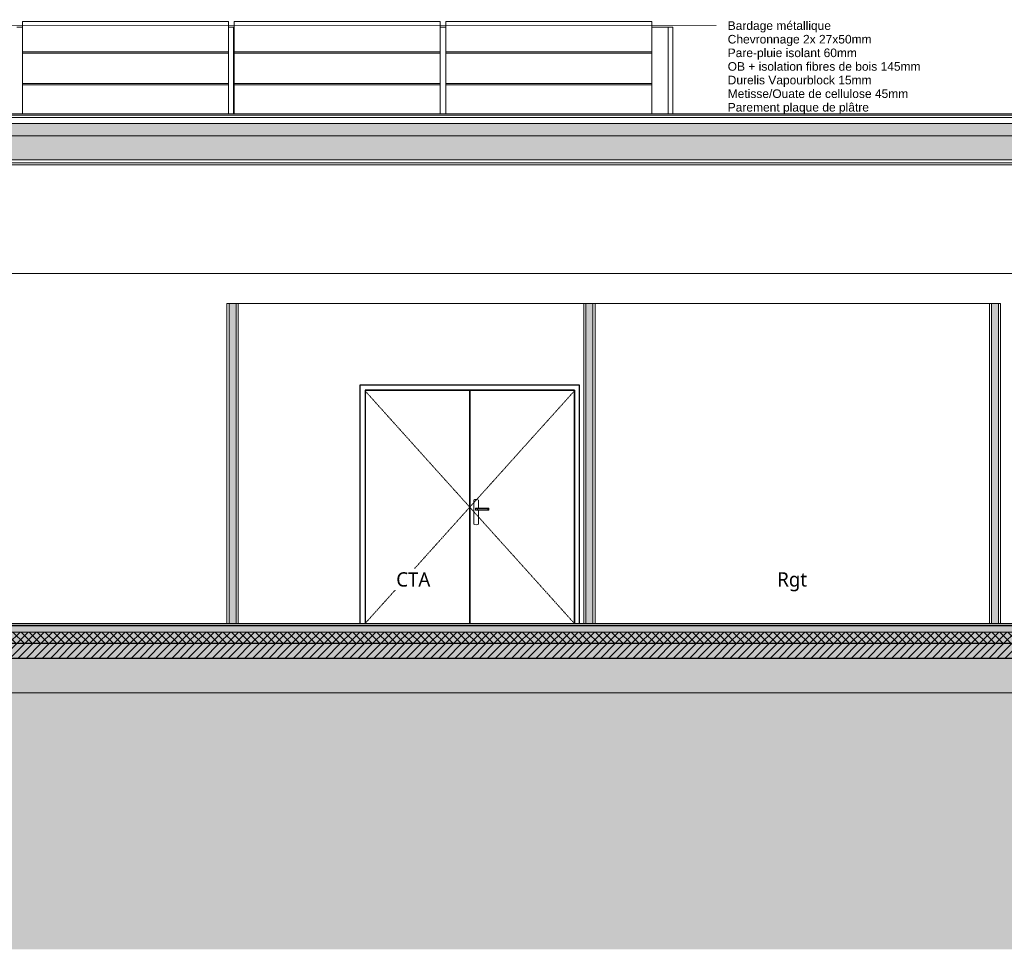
# Model space of a CAD drawing. Header units: millimetres. Extents: x -19731 to 221935, y -2951 to 6011.
# Tile 18 of 41: x 81197 to 89803, y -2849 to 5281. Entities that reach past the tile are written whole.
import ezdxf

# ---------------------------------------------------------------- set-up
doc = ezdxf.new("R2010")
doc.units = ezdxf.units.MM
doc.linetypes.add('A-pointilles', pattern=[0.53, 0, -0.53])
doc.linetypes.add('Tiret', pattern=[2.5, 1.25, -1.25])
for name, color, linetype, lineweight in [('A-AREA-IDEN', 2, 'Continuous', 9), ('A-DOOR', 31, 'Continuous', 25), ('A-DOOR-FRAM', 31, 'Continuous', 25), ('A-FLOR-FNSH', 192, 'Continuous', 13), ('A-FLOR-MCUT', 51, 'Continuous', 13), ('A-FLOR-PATT', 8, 'Continuous', 13), ('A-ROOF', 132, 'Continuous', 13), ('A-ROOF-FNSH', 132, 'Continuous', 13), ('A-ROOF-PATT', 132, 'Continuous', 13), ('A-WALL', 113, 'Continuous', 13), ('A-WALL-FNSH', 113, 'Continuous', 13), ('A-WALL-PATT', 111, 'Continuous', 13), ('C-TOPO-FNSH', 192, 'A-pointilles', 13), ('C-TOPO-PATT', 8, 'Continuous', 100), ('G-ANNO-TEXT', 231, 'Continuous', 9), ('I-WALL', 2, 'Continuous', 13), ('Q-SPCQ', 91, 'Continuous', 13)]:
    doc.layers.add(name, color=color, linetype=linetype, lineweight=lineweight)
doc.styles.add('Arial', font='arial.ttf', dxfattribs={"height": 75})
doc.styles.add('Trebuchet MS_1', font='trebuc.ttf', dxfattribs={"height": 125})
pattern_1 = [(225, (92766.58, 4457.104), (-88.89959, -177.79988), [15.715, -110.008]), (225, (92733.24, 4379.317), (-88.89959, -177.79988), [15.715, -110.008]), (225, (92722.13, 4457.104), (-88.89959, -177.79988), [15.715, -110.008]), (225, (92688.79, 4379.317), (-88.89959, -177.79988), [15.715, -110.008]), (251.565, (92755.467, 4445.992), (-88.89985, -355.599625), [35.141, -245.986]), (251.565, (92744.354, 4412.655), (-88.89985, -355.599625), [35.141, -245.986]), (251.565, (92711.017, 4445.992), (-88.89985, -355.599625), [35.141, -245.986]), (251.565, (92699.904, 4412.655), (-88.89985, -355.599625), [35.141, -245.986]), (315, (92755.466, 4379.317), (-88.89959, 177.79988), [15.715, -110.008]), (315, (92722.13, 4457.104), (-88.89959, 177.79988), [15.715, -110.008]), (315, (92711.02, 4379.32), (-88.89959, 177.79988), [15.715, -110.008]), (315, (92677.68, 4457.104), (-88.89959, 177.79988), [15.715, -110.008]), (288.435, (92744.354, 4412.655), (-88.89985, 355.599625), [35.141, -245.986]), (288.435, (92733.24, 4445.992), (-88.89985, 355.599625), [35.141, -245.986]), (288.435, (92699.904, 4412.655), (-88.89985, 355.599625), [35.141, -245.986]), (288.435, (92688.79, 4445.992), (-88.89985, 355.599625), [35.141, -245.986])]

# ---------------------------------------------------------------- blocks, each defined once
blk = doc.blocks.new('Double _R_ - 1_83m x 2_04m-7724798-COUPE FF_50')
at = {"layer": 'A-DOOR'}
for p, q in [((19460.7, 2040), (19460.7, 0)), ((20375.7, 2040), (19460.7, 2040)), ((20375.7, 0), (20375.7, 2040)), ((21290.7, 2040), (20375.7, 2040)), ((20375.7, 2040), (20375.7, 0)), ((21290.7, 0), (21290.7, 2040))]:
    blk.add_line(p, q, dxfattribs=at)
at = {"layer": 'A-DOOR', "linetype": 'Tiret', "lineweight": 13}
for p, q in [((19460.7, 0), (21290.7, 2035)), ((19460.7, 2035), (21290.7, 0))]:
    blk.add_line(p, q, dxfattribs=at)
at = {"layer": 'A-DOOR', "lineweight": 13}
for p, q in [((20410.7, 1080), (20410.7, 870)), ((20450.7, 1007.7), (20450.7, 1080)), ((20424.7, 993), (20424.7, 1007)), ((20424.7, 1007), (20443.1, 1007)), ((20443.1, 993), (20424.7, 993)), ((20445.5, 1007.9), (20430.7, 1007.9)), ((20430.7, 992.1), (20445.5, 992.1)), ((20443.1, 993), (20443.1, 1007)), ((20443.1, 1007), (20533.2, 1007)), ((20533.2, 993), (20443.1, 993)), ((20530.7, 1007.9), (20445.5, 1007.9)), ((20445.5, 992.1), (20530.7, 992.1)), ((20450.7, 870), (20450.7, 992.2)), ((20537.8, 1007.9), (20530.7, 1007.9)), ((20530.7, 992.1), (20537.8, 992.1)), ((20533.2, 993), (20533.2, 1007)), ((20533.2, 1007), (20542, 1007)), ((20542, 993), (20533.2, 993)), ((20542, 1007), (20542, 993))]:
    blk.add_line(p, q, dxfattribs=at)
for centre, start, end in [((20430.7, 1045.4), 60, 120), ((20430.7, 904.6), 240, 300)]:
    blk.add_arc(centre, 40, start, end, dxfattribs=at)
for centre, start_param, end_param in [((20537.8, 987), 5.992357, 6.380128), ((20537.8, 1013), 3.04465, 3.432421)]:
    blk.add_ellipse(centre, major_axis=(0, 20.9), ratio=0.707107, start_param=start_param, end_param=end_param, dxfattribs=at)
for points in [[(20424.7, 1007), (20426, 1007.4), (20428.6, 1007.9), (20431.4, 1007.9), (20432.7, 1007.8)], [(20432.7, 992.2), (20431.4, 992.1), (20428.6, 992.1), (20426, 992.6), (20424.7, 993)], [(20443.1, 1007), (20443.6, 1007.4), (20444.7, 1007.9), (20445.8, 1007.9), (20446.4, 1007.8)], [(20446.4, 992.2), (20445.8, 992.1), (20444.7, 992.1), (20443.6, 992.6), (20443.1, 993)], [(20533.2, 1007), (20532.6, 1007.4), (20531.5, 1007.9), (20530.4, 1007.9), (20529.9, 1007.8)], [(20529.9, 992.2), (20530.4, 992.1), (20531.5, 992.1), (20532.6, 992.6), (20533.2, 993)]]:
    blk.add_open_spline(points, degree=3, dxfattribs=at)
at = {"layer": 'A-DOOR-FRAM'}
for p, q in [((19415.7, 2085), (19415.7, 0)), ((21335.7, 2085), (19415.7, 2085)), ((21335.7, 0), (21335.7, 2085)), ((19460.7, 2040), (19460.7, 0)), ((19460.7, 2040), (21290.7, 2040)), ((21290.7, 2040), (21290.7, 0))]:
    blk.add_line(p, q, dxfattribs=at)
blk = doc.blocks.new('Panneau Photovoltaïque 1700x1000 - Panneau Photovoltaïque 1800x1134-7901553-COUPE FF_50')
at = {"layer": 'Q-SPCQ', "color": 30}
for p, q in [((21966.7, 5263.9), (20166.7, 5263.9)), ((20166.7, 5263.9), (20166.7, 5000.5)), ((21966.7, 5000.5), (21966.7, 5263.9)), ((20166.7, 5000.5), (21966.7, 5000.5)), ((20166.7, 5000.5), (20166.7, 4987.8)), ((21966.7, 4987.8), (21966.7, 5000.5))]:
    blk.add_line(p, q, dxfattribs=at)
blk = doc.blocks.new('Panneau Photovoltaïque 1700x1000 - Panneau Photovoltaïque 1800x1134-V17-COUPE FF_50')
at = {"layer": 'Q-SPCQ', "color": 30}
for p, q in [((21966.7, 4711.7), (20166.7, 4711.7)), ((20166.7, 4711.7), (20166.7, 4457.1)), ((21966.7, 4457.1), (21966.7, 4711.7))]:
    blk.add_line(p, q, dxfattribs=at)

msp = doc.modelspace()

# ---------------------------------------------------------------- hatches: boundary and pattern name
at = {"layer": 'A-FLOR-PATT'}
h = msp.add_hatch(dxfattribs=at)
h.set_pattern_fill('FP_51', color=256, style=0, pattern_type=2)
h.set_pattern_definition([(0, (60718.01, 3183.113), (203.2, 50.8), [16.764, -135.636, 16.764, -135.636, -812.8]), (0, (60718.01, 3183.113), (203.2, 50.8), [-304.8, 16.764, -288.036, 16.764, -135.636, -355.6]), (0, (60718.01, 3183.113), (203.2, 50.8), [-762, 16.764, -84.836, 16.764, -237.236]), (120, (60794.21, 3208.513), (-145.59409, 150.57636), [16.764, -135.636, 16.764, -135.636, -812.8]), (120, (60794.21, 3208.513), (-145.59409, 150.57636), [-304.8, 16.764, -288.036, 16.764, -135.636, -355.6]), (120, (60794.21, 3208.513), (-145.59409, 150.57636), [-762, 16.764, -84.836, 16.764, -237.236]), (240, (60819.61, 3310.113), (-57.60591, -201.37636), [16.764, -135.636, 16.764, -135.636, -812.8]), (240, (60819.61, 3310.113), (-57.60591, -201.37636), [-304.8, 16.764, -288.036, 16.764, -135.636, -355.6]), (240, (60819.61, 3310.113), (-57.60591, -201.37636), [-762, 16.764, -84.836, 16.764, -237.236])])
h.paths.add_polyline_path([(78156.8, -75), (103935.8, -75), (103935.8, -15), (78156.8, -15), (78156.8, -67.4)])
h = msp.add_hatch(dxfattribs=at)
h.set_pattern_fill('FP_53', color=256, angle=-225, style=0, pattern_type=2)
h.set_pattern_definition([(225, (92588.505, -1e-10), (35.35534, -35.35534), []), (315, (92588.505, -1e-10), (35.35534, 35.35534), [])])
h.paths.add_polyline_path([(87946.6, -175), (103935.8, -175), (103935.8, -75), (78156.8, -75), (78156.8, -175), (87831.5, -175)])
h = msp.add_hatch(dxfattribs=at)
h.set_pattern_fill('FP_54', color=256, angle=-225, style=0, pattern_type=2)
h.set_pattern_definition([(225, (92588.505, -1e-10), (35.35534, -35.35534), [])])
h.paths.add_polyline_path([(103935.8, -305), (103935.8, -175), (78156.8, -175), (78156.8, -305), (102095.3, -305)])
h = msp.add_hatch(dxfattribs=at)
h.set_pattern_fill('FP_52', color=256, angle=-41.9872, style=0, pattern_type=2)
h.set_pattern_definition([(48.0128, (92498.5055, -125), (1000.000123, 1125.000363), [16.817, -1664.886]), (4.9698, (92509.7555, -112.5), (-1500.0002544, -125.0019374), [28.858, -2856.991]), (312.5108, (92538.505, -110), (-1250.0084237, 1374.9927108), [20.349, -2014.504]), (87.2738, (92587.2557, -78.75), (-124.9955135, -2500.0002372), [26.28, -2601.695]), (112.8338, (92588.5053, -52.4994), (625.0042988, -1499.9985455), [25.769, -2551.172]), (177.2738, (92578.5056, -28.7504), (2500.0002372, -124.9955135), [26.28, -2601.695]), (217.6938, (92552.2555, -27.5), (1625.0100404, 1249.9877617), [34.754, -3440.606]), (252.2558, (92524.755, -48.7505), (-874.977428, -2750.0070075), [32.811, -3248.29]), (301.4298, (92514.7555, -80), (1000.0070216, -1624.9956933), [26.369, -2610.509]), (355.2368, (92528.505, -102.5), (-1375.000835, 124.9897056), [30.104, -1475.095]), (42.3978, (92558.5054, -104.9996), (1499.9919336, 1375.0093658), [38.931, -3854.172]), (318.8141, (92463.506, -77.5), (875.000274, -749.999582), [13.288, -1315.48]), (351.4688, (92473.505, -86.25), (-1624.9983925, 250.0125126), [25.28, -2502.689]), (44.9998, (92498.505, -90), (0.00044, 124.9995), [17.678, -159.099]), (23.1988, (92507.255, -105), (-624.998536, -250.00238), [9.52, -942.452]), (111.8018, (92516.006, -101.25), (125.00263, -374.999556), [13.463, -659.683]), (210.9638, (92511.005, -88.75), (-375.00016, -250.000118), [21.866, -707.003]), (341.5648, (92492.255, -100), (-249.99932, 125.00056), [15.811, -379.473]), (196.3898, (92588.505, -101.25), (-1249.9981067, -375.0054432), [22.15, -2192.856]), (250.3458, (92567.255, -107.5), (500.008526, 1374.996549), [18.583, -1839.676]), (113.1988, (92492.255, -125), (250.00238, -624.998536), [19.039, -932.932]), (163.6108, (92484.7554, -107.5004), (1250.0020337, -374.9923533), [22.15, -2192.856]), (159.4438, (92588.505, -23.75), (624.999753, -250.001696), [21.36, -1046.64]), (114.7748, (92568.506, -16.25), (624.991955, -1375.003089), [17.897, -1771.83]), (246.8018, (92491.005, -0.0006), (-249.99623, -625.002073), [19.039, -932.932]), (197.3538, (92483.506, -17.5), (1625.0025122, 499.9936703), [20.954, -2074.428]), (249.4438, (92552.255, 0.0006), (250.001696, 624.999753), [10.68, -1057.321]), (281.3098, (92498.505, 0.0004), (124.998366, -500.000533), [6.374, -631.004]), (345.9638, (92499.755, -6.25), (-374.999704, 124.999666), [25.769, -489.619]), (6.0088, (92524.7556, -12.5), (-1250.0000584, -124.9952635), [23.881, -2364.24]), (123.6898, (92511.005, -77.5), (124.99858, -250.00063), [18.028, -432.666]), (173.1568, (92501.0053, -62.5003), (-2124.998503, 250.016252), [31.474, -3115.945]), (240.9458, (92469.755, -58.75), (499.993725, 875.00349), [12.87, -1274.084]), (269.9998, (92463.5, -70), (124.9996, -125.0004), [7.5, -117.5]), (300.2568, (92527.256, -16.25), (-500.0052535, 874.996942), [17.365, -1719.19]), (228.0128, (92536.005, -31.25), (-1000.000123, -1125.000363), [33.634, -1648.069]), (179.9998, (92513.5, -56.25), (-125.0004, -124.9996), [32.5, -92.5]), (145.3048, (92481.006, -56.25), (1249.99914, -875.0012817), [19.764, -1956.659]), (74.0548, (92464.756, -45), (124.998327, 500.000298), [18.2, -891.814]), (27.6458, (92469.755, -27.5), (2375.0040554, 1249.9930693), [29.633, -2933.684]), (355.4258, (92496.005, -13.75), (1624.9994053, -125.0079832), [31.35, -3103.634])])
h.paths.add_polyline_path([(103935.8, -605), (103935.8, -305), (78496.8, -305), (78496.8, -605), (102095.3, -605)])
at = {"layer": 'A-ROOF-PATT'}
h = msp.add_hatch(dxfattribs=at)
h.set_pattern_fill('FP_39', color=30, style=0, pattern_type=2)
h.set_pattern_definition([(90, (82265.24, 6641.05), (-200, 1e-14), [])])
h.paths.add_polyline_path([(81221.8, 4457.1), (81221.8, 5215.5), (81171.8, 5215.5), (81171.8, 4457.1)])
h.paths.add_polyline_path([(79371.8, 4457.1), (79371.8, 5215.5), (79321.8, 5215.5), (79321.8, 4457.1)])
h.paths.add_polyline_path([(83071.8, 4457.1), (83071.8, 5215.5), (83021.8, 5215.5), (83021.8, 4457.1)])
h.paths.add_polyline_path([(84921.8, 4457.1), (84921.8, 5215.5), (84871.8, 5215.5), (84871.8, 4457.1)])
h.paths.add_polyline_path([(86907.3, 4457.1), (86907.3, 5215.5), (86721.8, 5215.5), (86721.8, 4457.1)])
h.paths.add_polyline_path([(63319.4, 4550.6), (63319.4, 5086.4), (63297.4, 5100), (63297.4, 5215.5), (53063.1, 5215.5), (53063.1, 5094.6), (58755.1, 5094.6), (58755.1, 4550.6), (62524.8, 4550.6)])
h = msp.add_hatch(dxfattribs=at)
h.set_pattern_fill('FP_46', color=256, angle=-225, style=0, pattern_type=2)
h.set_pattern_definition(pattern_1)
h.paths.add_polyline_path([(103935.8, 4266.6), (103935.8, 4372.4), (78496.8, 4372.4), (78496.8, 4266.6), (100254.9, 4266.6)])
h = msp.add_hatch(dxfattribs=at)
h.set_pattern_fill('FP_46', color=256, angle=-225, style=0, pattern_type=2)
h.set_pattern_definition(pattern_1)
h.paths.add_polyline_path([(103935.8, 4054.9), (103935.8, 4266.6), (78496.8, 4266.6), (78496.8, 4054.9), (100254.9, 4054.9)])
at = {"layer": 'A-WALL-PATT'}
h = msp.add_hatch(dxfattribs=at)
h.set_pattern_fill('FP_60', color=256, angle=135, style=0, pattern_type=2)
h.set_pattern_definition([(135, (83106.59, 1400), (-177.8, 88.8996), [15.715, -110.008]), (135, (83028.8, 1433.34), (-177.8, 88.8996), [15.715, -110.008]), (135, (83106.59, 1444.45), (-177.8, 88.8996), [15.715, -110.008]), (135, (83028.8, 1477.79), (-177.8, 88.8996), [15.715, -110.008]), (161.565, (83095.475, 1411.112), (-355.5996, 88.89985), [35.141, -245.986]), (161.565, (83062.138, 1422.225), (-355.5996, 88.89985), [35.141, -245.986]), (161.565, (83095.475, 1455.562), (-355.5996, 88.89985), [35.141, -245.986]), (161.565, (83062.138, 1466.675), (-355.5996, 88.89985), [35.141, -245.986]), (225, (83028.8, 1411.11), (177.8, 88.8996), [15.715, -110.008]), (225, (83106.59, 1444.45), (177.8, 88.8996), [15.715, -110.008]), (225, (83028.8, 1455.56), (177.8, 88.8996), [15.715, -110.008]), (225, (83106.59, 1488.9), (177.8, 88.8996), [15.715, -110.008]), (198.435, (83062.138, 1422.225), (355.5996, 88.89985), [35.141, -245.986]), (198.435, (83095.475, 1433.338), (355.5996, 88.89985), [35.141, -245.986]), (198.435, (83062.138, 1466.675), (355.5996, 88.89985), [35.141, -245.986]), (198.435, (83095.476, 1477.787), (355.5996, 88.89985), [35.141, -245.986])])
h.paths.add_polyline_path([(83057.8, 0), (83088.6, 0), (83088.6, 2800), (83026.6, 2800), (83026.6, 0), (83029, 0)])
h = msp.add_hatch(dxfattribs=at)
h.set_pattern_fill('FP_62', color=256, angle=135, style=0, pattern_type=2)
h.set_pattern_definition([(135, (86225.75, 1400), (-177.8, 88.8996), [15.715, -110.008]), (135, (86147.965, 1433.34), (-177.8, 88.8996), [15.715, -110.008]), (135, (86225.75, 1444.45), (-177.8, 88.8996), [15.715, -110.008]), (135, (86147.965, 1477.79), (-177.8, 88.8996), [15.715, -110.008]), (161.565, (86214.64, 1411.112), (-355.5996, 88.89985), [35.141, -245.986]), (161.565, (86181.303, 1422.225), (-355.5996, 88.89985), [35.141, -245.986]), (161.565, (86214.64, 1455.562), (-355.5996, 88.89985), [35.141, -245.986]), (161.565, (86181.303, 1466.675), (-355.5996, 88.89985), [35.141, -245.986]), (225, (86147.966, 1411.11), (177.8, 88.8996), [15.715, -110.008]), (225, (86225.75, 1444.45), (177.8, 88.8996), [15.715, -110.008]), (225, (86147.966, 1455.56), (177.8, 88.8996), [15.715, -110.008]), (225, (86225.753, 1488.9), (177.8, 88.8996), [15.715, -110.008]), (198.435, (86181.303, 1422.225), (355.5996, 88.89985), [35.141, -245.986]), (198.435, (86214.64, 1433.338), (355.5996, 88.89985), [35.141, -245.986]), (198.435, (86181.303, 1466.675), (355.5996, 88.89985), [35.141, -245.986]), (198.435, (86214.64, 1477.787), (355.5996, 88.89985), [35.141, -245.986])])
h.paths.add_polyline_path([(86207.8, 0), (86207.8, 2800), (86145.8, 2800), (86145.8, 0)])
h = msp.add_hatch(dxfattribs=at)
h.set_pattern_fill('FP_63', color=256, angle=-225, style=0, pattern_type=2)
h.set_pattern_definition([(315, (89673.506, 1400), (177.8, -88.8996), [15.715, -110.008]), (315, (89751.294, 1366.66), (177.8, -88.8996), [15.715, -110.008]), (315, (89673.506, 1355.55), (177.8, -88.8996), [15.715, -110.008]), (315, (89751.294, 1322.21), (177.8, -88.8996), [15.715, -110.008]), (341.565, (89684.618, 1388.888), (355.5996, -88.89985), [35.141, -245.986]), (341.565, (89717.956, 1377.775), (355.5996, -88.89985), [35.141, -245.986]), (341.565, (89684.618, 1344.438), (355.5996, -88.89985), [35.141, -245.986]), (341.565, (89717.956, 1333.325), (355.5996, -88.89985), [35.141, -245.986]), (45, (89751.29, 1388.89), (-177.8, -88.8996), [15.715, -110.008]), (45, (89673.506, 1355.55), (-177.8, -88.8996), [15.715, -110.008]), (45, (89751.29, 1344.44), (-177.8, -88.8996), [15.715, -110.008]), (45, (89673.505, 1311.1), (-177.8, -88.8996), [15.715, -110.008]), (18.435, (89717.956, 1377.775), (-355.5996, -88.89985), [35.141, -245.986]), (18.435, (89684.618, 1366.662), (-355.5996, -88.89985), [35.141, -245.986]), (18.435, (89717.956, 1333.325), (-355.5996, -88.89985), [35.141, -245.986]), (18.435, (89684.618, 1322.213), (-355.5996, -88.89985), [35.141, -245.986])])
h.paths.add_polyline_path([(89691.5, 0), (89753.5, 0), (89753.5, 2800), (89691.5, 2800), (89691.5, 71.7)])
at = {"layer": 'C-TOPO-PATT', "lineweight": 13}
h = msp.add_hatch(dxfattribs=at)
h.set_pattern_fill('FP_64', color=256, style=0, pattern_type=2)
h.set_pattern_definition([(45, (63575.51, 6040.61), (213.84253, 356.40374), [1612.9, -806.45]), (135, (63575.51, 6040.61), (213.84253, -356.40374), [1612.9, -806.45])])
h.paths.add_polyline_path([(45040.1, -2849.3), (103935.8, -2849.3), (103935.8, -374.2), (100080, -191.8), (98459, -150.3), (95238.3, -20), (78156.8, -20), (78156.8, -605), (75956.8, -605), (75956.8, -20), (61374.4, -20.5), (59303.9, -46.4), (58613.7, -51.6), (55507.9, -60.6), (55040.9, -61), (53533.8, -44.2), (52496.2, -60.8), (52172, -61), (50101.4, -65.4), (49865, -65), (48945.1, -120.7), (47225.1, -46.5), (46075.4, -36.2), (45448.8, -58), (45081.1, -63.3), (45040.1, -63.3), (45040.1, -623.8)])

# ---------------------------------------------------------------- linework, layer by layer
at = {"layer": 'A-FLOR-FNSH', "color": 7}
for p, q in [((103935.8, 0), (75956.8, 0)), ((78522.8, -605), (103935.8, -605))]:
    msp.add_line(p, q, dxfattribs=at)
at = {"layer": 'A-FLOR-FNSH', "color": 250, "lineweight": 25}
for p, q in [((103935.8, -175), (75956.8, -175)), ((103935.8, -305), (78064.8, -305))]:
    msp.add_line(p, q, dxfattribs=at)
at = {"layer": 'A-FLOR-MCUT'}
for p, q in [((103935.8, -15), (75956.8, -15)), ((103935.8, -75), (75956.8, -75))]:
    msp.add_line(p, q, dxfattribs=at)
at = {"layer": 'A-ROOF', "color": 30}
for p, q in [((81221.8, 5215.5), (81171.8, 5215.5)), ((83071.8, 5215.5), (83021.8, 5215.5)), ((84921.8, 5215.5), (84871.8, 5215.5)), ((86907.3, 5215.5), (86721.8, 5215.5)), ((86907.3, 5215.5), (86907.3, 4457.1))]:
    msp.add_line(p, q, dxfattribs=at)
at = {"layer": 'A-ROOF'}
for p, q in [((78258, 4446.5), (103935.8, 4446.5)), ((78356.8, 4425.4), (103935.8, 4425.4)), ((78496.8, 4372.4), (103935.8, 4372.4)), ((78496.8, 4266.6), (103935.8, 4266.6)), ((78522.8, 4054.9), (103935.8, 4054.9)), ((78522.8, 4028.5), (103935.8, 4028.5))]:
    msp.add_line(p, q, dxfattribs=at)
at = {"layer": 'A-ROOF-FNSH', "color": 7}
for p, q in [((103935.8, 4457.1), (78258, 4457.1)), ((78522.8, 4012.6), (103935.8, 4012.6))]:
    msp.add_line(p, q, dxfattribs=at)
at = {"layer": 'A-WALL'}
for p, q in [((103935.8, 3061.6), (78522.8, 3061.6)), ((83026.6, 2800), (83026.6, 0)), ((83088.6, 2800), (83088.6, 0)), ((86145.8, 2800), (86145.8, 0)), ((86207.8, 2800), (86207.8, 0)), ((89691.5, 0), (89691.5, 2800)), ((89753.5, 0), (89753.5, 2800))]:
    msp.add_line(p, q, dxfattribs=at)
at = {"layer": 'A-WALL', "color": 7}
for p, q in [((83088.6, 2800), (83026.6, 2800)), ((86207.8, 2800), (86145.8, 2800)), ((89753.5, 2800), (89691.5, 2800)), ((83026.6, 0), (83088.6, 0)), ((86145.8, 0), (86207.8, 0)), ((89691.5, 0), (89753.5, 0))]:
    msp.add_line(p, q, dxfattribs=at)
at = {"layer": 'A-WALL-FNSH', "color": 7}
for p, q in [((83008.6, 2800), (83008.6, 0)), ((83026.6, 2800), (83008.6, 2800)), ((83106.6, 2800), (83088.6, 2800)), ((83106.6, 0), (83106.6, 2800)), ((86127.8, 2800), (86127.8, 0)), ((86145.8, 2800), (86127.8, 2800)), ((86225.8, 2800), (86207.8, 2800)), ((86225.8, 0), (86225.8, 2800)), ((89691.5, 2800), (89673.5, 2800)), ((89673.5, 2800), (89673.5, 0)), ((89771.5, 2800), (89753.5, 2800)), ((89771.5, 0), (89771.5, 2800)), ((83008.6, 0), (83026.6, 0)), ((83088.6, 0), (83106.6, 0)), ((86127.8, 0), (86145.8, 0)), ((86207.8, 0), (86225.8, 0)), ((89673.5, 0), (89691.5, 0)), ((89753.5, 0), (89771.5, 0))]:
    msp.add_line(p, q, dxfattribs=at)
at = {"layer": 'C-TOPO-FNSH', "color": 7, "linetype": 'Continuous'}
msp.add_line((95238.3, -20), (78156.8, -20), dxfattribs=at)
at = {"layer": 'C-TOPO-FNSH', "color": 40}
msp.add_line((103935.8, -605), (78156.8, -605), dxfattribs=at)
at = {"layer": 'G-ANNO-TEXT', "color": 50}
msp.add_line((80009.4, 5227.7), (87283.9, 5229.4), dxfattribs=at)
at = {"layer": 'I-WALL'}
for p, q in [((86127.8, 2800), (83106.6, 2800)), ((89673.5, 2800), (86225.8, 2800))]:
    msp.add_line(p, q, dxfattribs=at)

# ---------------------------------------------------------------- block references
at = {"layer": 'A-DOOR', "linetype": 'Tiret', "lineweight": 13}
msp.add_blockref('Double _R_ - 1_83m x 2_04m-7724798-COUPE FF_50', (64755.1, 0), dxfattribs=at)
at = {"layer": 'Q-SPCQ', "color": 30}
for name, p in [('Panneau Photovoltaïque 1700x1000 - Panneau Photovoltaïque 1800x1134-7901553-COUPE FF_50', (61055.1, 0)), ('Panneau Photovoltaïque 1700x1000 - Panneau Photovoltaïque 1800x1134-7901553-COUPE FF_50', (62905.1, 0)), ('Panneau Photovoltaïque 1700x1000 - Panneau Photovoltaïque 1800x1134-7901553-COUPE FF_50', (64755.1, 0)), ('Panneau Photovoltaïque 1700x1000 - Panneau Photovoltaïque 1800x1134-7901553-COUPE FF_50', (61055.1, -276.1)), ('Panneau Photovoltaïque 1700x1000 - Panneau Photovoltaïque 1800x1134-7901553-COUPE FF_50', (62905.1, -276.1)), ('Panneau Photovoltaïque 1700x1000 - Panneau Photovoltaïque 1800x1134-7901553-COUPE FF_50', (64755.1, -276.1)), ('Panneau Photovoltaïque 1700x1000 - Panneau Photovoltaïque 1800x1134-V17-COUPE FF_50', (61055.1, 0)), ('Panneau Photovoltaïque 1700x1000 - Panneau Photovoltaïque 1800x1134-V17-COUPE FF_50', (62905.1, 0)), ('Panneau Photovoltaïque 1700x1000 - Panneau Photovoltaïque 1800x1134-V17-COUPE FF_50', (64755.1, 0))]:
    msp.add_blockref(name, p, dxfattribs=at)

# ---------------------------------------------------------------- texts
at = {"layer": 'A-AREA-IDEN', "insert": (87819, 448.4), "char_height": 125, "width": 316.667, "attachment_point": 1, "style": 'Trebuchet MS_1', "bg_fill": 3, "box_fill_scale": 1.25, "bg_fill_color": 256, "bg_fill_true_color": 13158600, "bg_fill_transparency": 0}
msp.add_mtext('Rgt', dxfattribs=at)
at = {"layer": 'G-ANNO-TEXT', "color": 7, "char_height": 75, "attachment_point": 1, "style": 'Arial'}
for s, insert, width in [('Bardage métallique', (87385.5, 5266.9), 1078.27), ('Chevronnage 2x 27x50mm', (87385.5, 5147.9), 1515.189), ('Pare-pluie isolant 60mm', (87385.5, 5028.8), 1370.886), ('OB + isolation fibres de bois 145mm', (87385.5, 4909.7), 2048.312), ('Durelis Vapourblock 15mm', (87385.5, 4790.7), 1527.215), ('Metisse/Ouate de cellulose 45mm', (87385.5, 4671.6), 1912.025), ('Parement plaque de plâtre', (87385.5, 4552.6), 1479.113)]:
    msp.add_mtext(s, dxfattribs=dict(at, insert=insert, width=width))

# ---------------------------------------------------------------- next in the draw order: texts
at = {"layer": 'A-AREA-IDEN', "insert": (84488.2, 448.4), "char_height": 125, "width": 376.793, "attachment_point": 1, "style": 'Trebuchet MS_1', "bg_fill": 3, "box_fill_scale": 1.25, "bg_fill_color": 256, "bg_fill_true_color": 13158600, "bg_fill_transparency": 0}
msp.add_mtext('CTA', dxfattribs=at)

doc.saveas('drawing.dxf')
